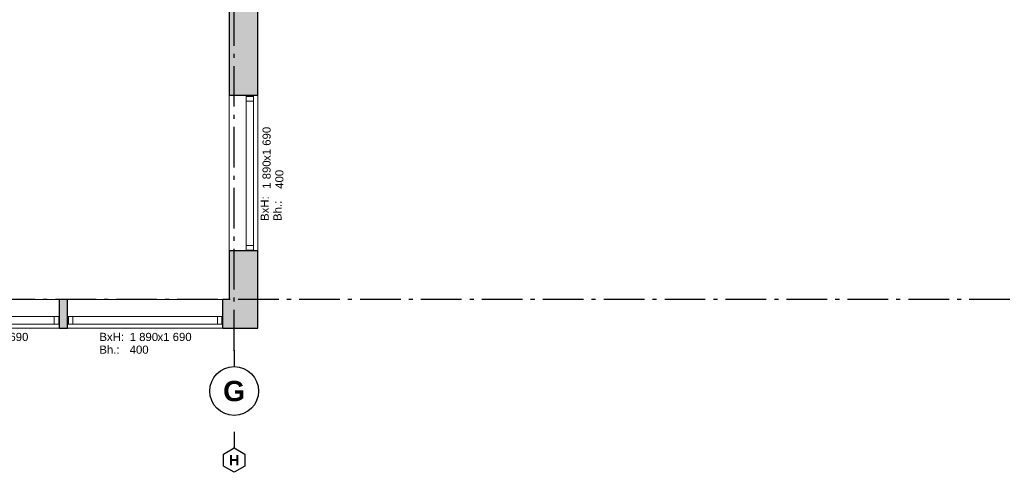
# Model space of a CAD drawing. Header units: millimetres. Extents: x 269 to 62306, y -15633 to 20300.
# Tile 36 of 90: x 24960 to 37081, y -15400 to -9830. Entities that reach past the tile are written whole.
import ezdxf
from ezdxf.enums import TextEntityAlignment as Align

# ---------------------------------------------------------------- set-up
doc = ezdxf.new("R2010")
doc.units = ezdxf.units.MM
doc.header["$LTSCALE"] = 0.5
doc.header["$MEASUREMENT"] = 0
doc.linetypes.add('Akselinje', pattern=[1500, 1000, -200, 100, -200])
doc.linetypes.add('PLINE', pattern=[0])
for name, color, linetype in [('232- Ikke-bærende yttervegger (Skravur)(Nye konstruksjoner)', 7, 'Continuous'), ('232- Ikke-bærende yttervegger(Nye konstruksjoner)', 7, 'Continuous'), ('244- Vinduer_ dører_ foldevegger(Nye konstruksjoner)', 7, 'Continuous'), ('82-- Modullinjer(Nye konstruksjoner)', 7, 'Continuous'), ('852- Teknisk_symbolsk informasjon_ bygning(Nye konstruksjoner)', 7, 'Continuous')]:
    doc.layers.add(name, color=color, linetype=linetype)
doc.layers.add('234- Vinduer_ dører_ porter(Nye konstruksjoner)', color=7, linetype='Continuous', lineweight=0)
doc.styles.add('GENERATED_STYLE_1', font='Arial.ttf')
doc.styles.add('GENERATED_STYLE_2', font='Arial Bold.ttf')

# ---------------------------------------------------------------- blocks, each defined once
blk = doc.blocks.new('Vindu_5')
at = {"layer": '234- Vinduer_ dører_ porter(Nye konstruksjoner)', "linetype": 'PLINE'}
for p, q in [((-955, 50), (955, 50)), ((-955, 0), (-945, 0)), ((-945, 0), (-889, 0)), ((-945, -92), (-945, 0)), ((-889, 0), (-889, -92)), ((-889, 0), (889, 0)), ((889, -92), (889, 0)), ((889, 0), (945, 0)), ((945, 0), (955, 0)), ((945, -92), (945, 0)), ((-945, -92), (-955, -92)), ((-889, -92), (-945, -92)), ((889, -92), (-889, -92)), ((945, -92), (889, -92)), ((955, -92), (945, -92)), ((-955, -300), (955, -300))]:
    blk.add_line(p, q, dxfattribs=at)
at = {"layer": '244- Vinduer_ dører_ foldevegger(Nye konstruksjoner)', "linetype": 'PLINE'}
for p, q in [((-955, 50), (-955, 0)), ((-955, 0), (-955, -92)), ((-955, 0), (-955, -92)), ((955, 50), (955, 0)), ((955, 0), (955, -92)), ((955, 0), (955, -92)), ((-955, -92), (-955, -300)), ((955, -92), (955, -300))]:
    blk.add_line(p, q, dxfattribs=at)
blk = doc.blocks.new('Vindustempel')
at = {"layer": '852- Teknisk_symbolsk informasjon_ bygning(Nye konstruksjoner)', "char_height": 100, "attachment_point": 1, "rotation": 180, "style": 'GENERATED_STYLE_1'}
for s, insert in [('\\A1;{\\pql;\\pt0,100;\\fArial|b0|i0|c0|p0;\\W1.000000;400\\fArial|b0|i0|c0|p0;\\W1.000000;\\A1{\\H.66x;\\S^  ;}\\fArial|b0|i0|c0|p0;\\W1.000000;\\fArial|b0|i0|c0|p0;\\W1.000000;\\A1{\\H.66x;\\S^  ;}}', (191, 216)), ('\\A1;{\\pql;\\pt0,100;\\fArial|b0|i0|c0|p0;\\W1.000000;x1\xa0690\\fArial|b0|i0|c0|p0;\\W1.000000;\\A1{\\H.66x;\\S^  ;}\\fArial|b0|i0|c0|p0;\\W1.000000;\\fArial|b0|i0|c0|p0;\\W1.000000;\\A1{\\H.66x;\\S^  ;}}', (-152, 59)), ('\\A1;{\\pql;\\pt0,100;\\fArial|b0|i0|c0|p0;\\W1.000000;1\xa0890\\fArial|b0|i0|c0|p0;\\W1.000000;\\A1{\\H.66x;\\S^  ;}\\fArial|b0|i0|c0|p0;\\W1.000000;\\fArial|b0|i0|c0|p0;\\W1.000000;\\A1{\\H.66x;\\S^  ;}}', (191, 59))]:
    blk.add_mtext(s, dxfattribs=dict(at, insert=insert))
at = {"layer": '852- Teknisk_symbolsk informasjon_ bygning(Nye konstruksjoner)', "style": 'GENERATED_STYLE_1'}
for tag, p in [('strSillPrefix', (564, 170)), ('strUnitPrefix', (564, 13))]:
    blk.add_attdef(tag, text='', height=100, rotation=180, dxfattribs=at).set_placement(p, align=Align.TOP_LEFT)
blk = doc.blocks.new('Standard grid marker_5')
at = {"layer": '82-- Modullinjer(Nye konstruksjoner)', "linetype": 'Akselinje'}
blk.add_line((200, 0), (53500, 0), dxfattribs=at)
at = {"layer": '82-- Modullinjer(Nye konstruksjoner)', "style": 'GENERATED_STYLE_2'}
blk.add_attdef('AC_MarkerText_1', text='', height=250, rotation=180, dxfattribs=at).set_placement((54000, -239), align=Align.TOP_CENTER)
blk = doc.blocks.new('Standard grid marker_6')
at = {"layer": '82-- Modullinjer(Nye konstruksjoner)', "linetype": 'Akselinje'}
for p, q in [((200, 0), (0, 0)), ((200, 0), (13900, 0)), ((13900, 0), (14100, 0))]:
    blk.add_line(p, q, dxfattribs=at)
at = {"layer": '82-- Modullinjer(Nye konstruksjoner)', "linetype": 'PLINE'}
blk.add_circle((-300, 0), 300, dxfattribs=at)
at = {"layer": '82-- Modullinjer(Nye konstruksjoner)', "linetype": 'Akselinje'}
blk.add_point((200, 0), dxfattribs=at)
blk.add_point((200, 0), dxfattribs=at)
at = {"layer": '82-- Modullinjer(Nye konstruksjoner)', "style": 'GENERATED_STYLE_2'}
blk.add_attdef('AC_MarkerText_1', text='', height=250, rotation=270, dxfattribs=at).set_placement((-118, -57), align=Align.TOP_CENTER)
blk = doc.blocks.new('Standard grid marker_10')
at = {"layer": '82-- Modullinjer(Nye konstruksjoner)', "linetype": 'PLINE'}
for p, q in [((275, 130), (200, 0)), ((425, 130), (275, 130)), ((500, 0), (425, 130)), ((200, 0), (275, -130)), ((425, -130), (500, 0)), ((275, -130), (425, -130))]:
    blk.add_line(p, q, dxfattribs=at)
at = {"layer": '82-- Modullinjer(Nye konstruksjoner)', "linetype": 'Akselinje'}
for p, q in [((0, 0), (200, 0)), ((0, 0), (0, 0)), ((200, 0), (200, 0))]:
    blk.add_line(p, q, dxfattribs=at)
blk.add_point((200, 0), dxfattribs=at)
blk.add_point((200, 0), dxfattribs=at)
at = {"layer": '82-- Modullinjer(Nye konstruksjoner)', "style": 'GENERATED_STYLE_2'}
blk.add_attdef('AC_MarkerText_1', text='', height=125, rotation=90, dxfattribs=at).set_placement((259, -29), align=Align.TOP_CENTER)

msp = doc.modelspace()

# ---------------------------------------------------------------- hatches: boundary and pattern name
at = {"layer": '232- Ikke-bærende yttervegger (Skravur)(Nye konstruksjoner)', "linetype": 'Continuous'}
for points in [[(27540, -10765), (27890, -10765), (27890, -5675), (27540, -5675)], [(27540, -12675), (27540, -13275), (27890, -13275), (27890, -12675)], [(25450, -13625), (25550, -13625), (25550, -13275), (25450, -13275)], [(27460, -13275), (27460, -13625), (27540, -13625), (27540, -13275)], [(27890, -13275), (27540, -13275), (27890, -13625)], [(27890, -13625), (27540, -13275), (27540, -13625)]]:
    msp.add_hatch(color=256, dxfattribs=at).paths.add_polyline_path(points)

# ---------------------------------------------------------------- linework, layer by layer
at = {"layer": '232- Ikke-bærende yttervegger(Nye konstruksjoner)', "linetype": 'PLINE'}
for p, q in [((27748, -10765), (27540, -10765)), ((27840, -10765), (27748, -10765)), ((27890, -10765), (27840, -10765)), ((27748, -12675), (27540, -12675)), ((27840, -12675), (27748, -12675)), ((27890, -12675), (27840, -12675)), ((25450, -13483), (25450, -13275)), ((25550, -13483), (25550, -13275)), ((27460, -13483), (27460, -13275)), ((25450, -13575), (25450, -13483)), ((25450, -13625), (25450, -13575)), ((25550, -13575), (25550, -13483)), ((25550, -13625), (25550, -13575)), ((27460, -13575), (27460, -13483)), ((27460, -13625), (27460, -13575))]:
    msp.add_line(p, q, dxfattribs=at)
at = {"layer": '232- Ikke-bærende yttervegger(Nye konstruksjoner)', "linetype": 'PLINE', "flags": 128}
for points in [[(27890, -10765), (27890, -5675)], [(27540, -7275), (27540, -10765)], [(27540, -12675), (27540, -13275)], [(27890, -13275), (27890, -12675)], [(25550, -13275), (25450, -13275)], [(27540, -13275), (27460, -13275)], [(27890, -13625), (27890, -13275)], [(25450, -13625), (25550, -13625)], [(27460, -13625), (27890, -13625)]]:
    msp.add_lwpolyline(points, dxfattribs=at)

# ---------------------------------------------------------------- block references
at = {"layer": '244- Vinduer_ dører_ foldevegger(Nye konstruksjoner)', "linetype": 'PLINE', "xscale": -1, "zscale": 1000}
for p, rotation in [((27840, -11720), 270), ((24495, -13575), 180), ((26505, -13575), 180)]:
    msp.add_blockref('Vindu_5', p, dxfattribs=dict(at, rotation=rotation))
at = {"layer": '82-- Modullinjer(Nye konstruksjoner)', "linetype": 'PLINE'}
ref = msp.add_blockref('Standard grid marker_6', (27600, -14100), dxfattribs=dict(at, zscale=1000, rotation=90))
ref.add_attrib('AC_MarkerText_1', 'G', dxfattribs={"color": 8, "height": 250, "rotation": 360, "style": 'GENERATED_STYLE_2'}).set_placement((27600, -14275), align=Align.TOP_CENTER)
at = {"layer": '82-- Modullinjer(Nye konstruksjoner)', "linetype": 'PLINE', "zscale": 1000, "rotation": 180}
msp.add_blockref('Standard grid marker_5', (54600, -13275), dxfattribs=at)
at = {"layer": '82-- Modullinjer(Nye konstruksjoner)', "linetype": 'PLINE'}
ref = msp.add_blockref('Standard grid marker_10', (27600, -14900), dxfattribs=dict(at, xscale=-1, zscale=1000, rotation=90))
ref.add_attrib('AC_MarkerText_1', 'H', dxfattribs={"color": 8, "height": 125, "style": 'GENERATED_STYLE_2'}).set_placement((27600, -15187.5), align=Align.TOP_CENTER)
at = {"layer": '852- Teknisk_symbolsk informasjon_ bygning(Nye konstruksjoner)'}
ref = msp.add_blockref('Vindustempel', (27890, -11720), dxfattribs=dict(at, rotation=270))
ref.add_attrib('strUnitPrefix', 'BxH:', dxfattribs={"color": 7, "height": 100, "rotation": 90, "style": 'GENERATED_STYLE_1'}).set_placement((27925.7, -12307), align=Align.TOP_LEFT)
ref.add_attrib('strSillPrefix', 'Bh.:', dxfattribs={"color": 7, "height": 100, "rotation": 90, "style": 'GENERATED_STYLE_1'}).set_placement((28082.9, -12307), align=Align.TOP_LEFT)
ref = msp.add_blockref('Vindustempel', (24495, -13625), dxfattribs=dict(at, rotation=180))
ref.add_attrib('strUnitPrefix', 'BxH:', dxfattribs={"color": 7, "height": 100, "rotation": 360, "style": 'GENERATED_STYLE_1'}).set_placement((23930.8, -13683.6), align=Align.TOP_LEFT)
ref.add_attrib('strSillPrefix', 'Bh.:', dxfattribs={"color": 7, "height": 100, "rotation": 360, "style": 'GENERATED_STYLE_1'}).set_placement((23930.8, -13840.7), align=Align.TOP_LEFT)
ref = msp.add_blockref('Vindustempel', (26505, -13625), dxfattribs=dict(at, rotation=180))
ref.add_attrib('strUnitPrefix', 'BxH:', dxfattribs={"color": 7, "height": 100, "rotation": 360, "style": 'GENERATED_STYLE_1'}).set_placement((25940.8, -13683.6), align=Align.TOP_LEFT)
ref.add_attrib('strSillPrefix', 'Bh.:', dxfattribs={"color": 7, "height": 100, "rotation": 360, "style": 'GENERATED_STYLE_1'}).set_placement((25940.8, -13840.7), align=Align.TOP_LEFT)

doc.saveas('drawing.dxf')
